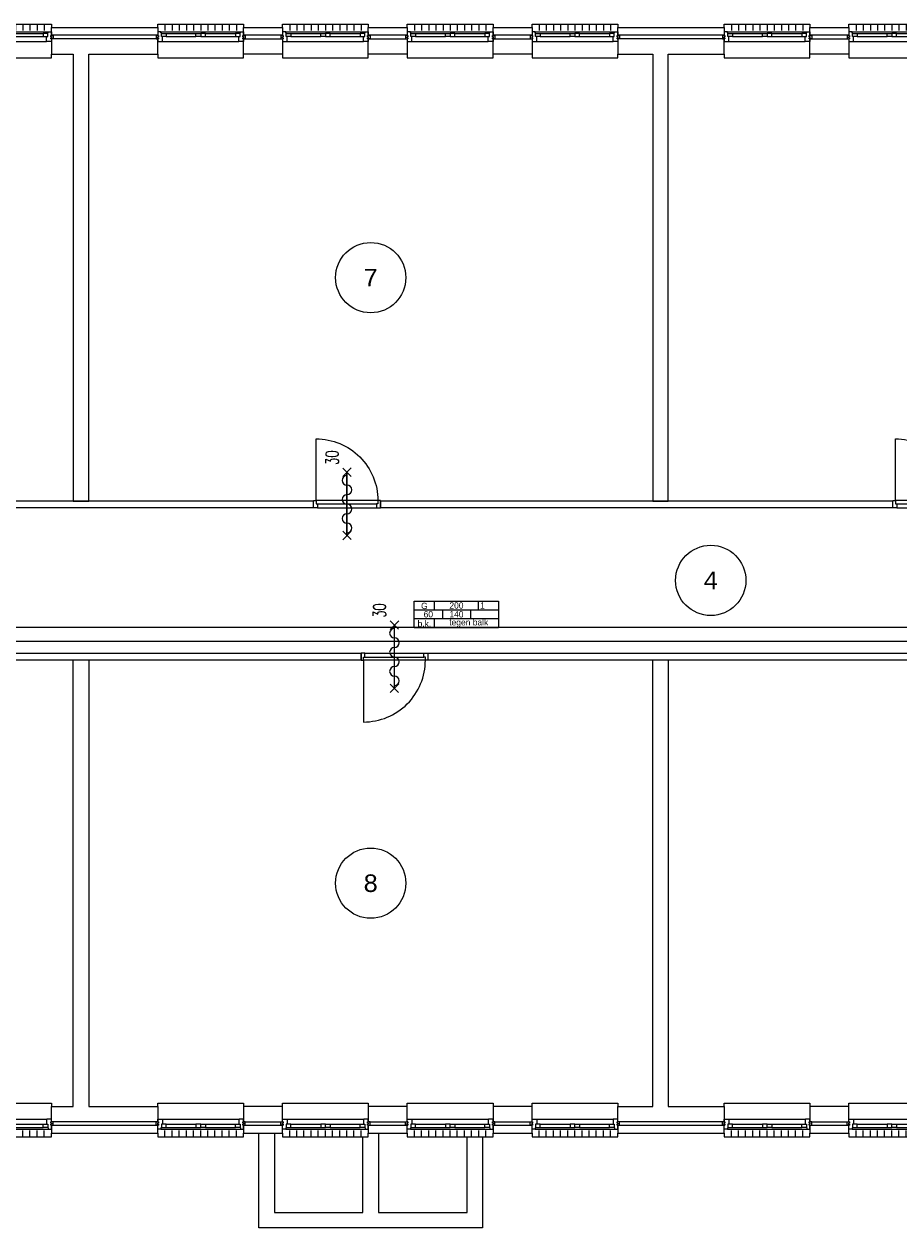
# Model space of a CAD drawing. Header units: millimetres. Extents: x 3141 to 84785, y 12240 to 40624.
# Tile 6 of 10: x 30503 to 42953, y 17926 to 35059. Entities that reach past the tile are written whole.
import ezdxf
from ezdxf.enums import TextEntityAlignment as Align
from ezdxf.xclip import XClip

# ---------------------------------------------------------------- set-up
doc = ezdxf.new("R2010")
doc.units = ezdxf.units.MM
doc.header["$LTSCALE"] = 50
doc.header["$XCLIPFRAME"] = 0
doc.layers.get('0').update_dxf_attribs({"linetype": 'CONTINUOUS'})
for name, color, linetype in [('EL6130--_KANALISATIE', 2, 'CONTINUOUS'), ('EL6131--_KG', 3, 'CONTINUOUS'), ('Xref', 8, 'CONTINUOUS'), ('Xref-beg26$0$AL$1A---_ALGEMEEN', 8, 'CONTINUOUS'), ('Xref-beg26$0$AT$1A---_TEKST035', 8, 'CONTINUOUS'), ('Xref-beg26$0$AT$1A---_TEKST050', 8, 'CONTINUOUS')]:
    doc.layers.add(name, color=color, linetype=linetype)
doc.styles.add('ISO-GTI', font='ISO-GTI.shx')
doc.styles.add('Xref-beg26$0$MONOTXT', font='MONOTXT')
doc.styles.add('Xref-beg26$0$ROMANS', font='ROMANS')

# ---------------------------------------------------------------- blocks, each defined once
blk = doc.blocks.new('*O29')
at = {"layer": 'Xref-beg26$0$AL$1A---_ALGEMEEN', "color": 0, "linetype": 'Continuous', "lineweight": 0}
for p, q in [((-543, 9), (543, 9)), ((-565.5, -130), (565.5, -130)), ((-508.33, -240), (-508.33, -150)), ((-493, -63), (-67, -63)), ((-493, -106), (-67, -106)), ((-406.66, -240), (-406.66, -150)), ((-305, -240), (-305, -150)), ((-203.33, -240), (-203.33, -150)), ((-101.66, -240), (-101.66, -150)), ((0, -240), (0, -150)), ((67, -63), (493, -63)), ((67, -106), (493, -106)), ((101.66, -240), (101.66, -150)), ((203.33, -240), (203.33, -150)), ((305, -240), (305, -150)), ((406.66, -240), (406.66, -150)), ((508.33, -240), (508.33, -150))]:
    blk.add_line(p, q, dxfattribs=at)
for points in [[(-610, 190), (-610, 240), (610, 240), (610, 190)], [(-610, -190), (-610, -240), (610, -240), (610, -190)]]:
    blk.add_lwpolyline(points, dxfattribs=at)
for points in [[(-610, 9), (-545.15, 9), (-543, 6.86), (-543, -63), (-560, -63), (-560, -114), (-565.5, -114), (-565.5, -127.78), (-567.72, -130), (-610, -130), (-610, -76), (-601, -76), (-601, -60), (-610, -60), (-610, -46), (-601, -46), (-601, -30), (-610, -30)], [(610, 9), (545.15, 9), (543, 6.86), (543, -63), (560, -63), (560, -114), (565.5, -114), (565.5, -127.78), (567.72, -130), (610, -130), (610, -76), (601, -76), (601, -60), (610, -60), (610, -46), (601, -46), (601, -30), (610, -30)], [(-635, -30), (-601, -30), (-601, -46), (-610, -46), (-610, -60), (-601, -60), (-601, -76), (-635, -76)], [(-560, -106), (-493, -106), (-493, -63), (-560, -63)], [(-67, -106), (0, -106), (0, -63), (-67, -63)], [(67, -106), (0, -106), (0, -63), (67, -63)], [(560, -106), (493, -106), (493, -63), (560, -63)], [(635, -30), (601, -30), (601, -46), (610, -46), (610, -60), (601, -60), (601, -76), (635, -76)]]:
    blk.add_lwpolyline(points, close=True, dxfattribs=at)
blk = doc.blocks.new('*O30')
at = {"layer": 'Xref-beg26$0$AL$1A---_ALGEMEEN', "color": 0, "linetype": 'Continuous', "lineweight": 0}
for p, q in [((-543, 9), (543, 9)), ((-565.5, -130), (565.5, -130)), ((-508.33, -240), (-508.33, -150)), ((-493, -63), (-67, -63)), ((-493, -106), (-67, -106)), ((-406.66, -240), (-406.66, -150)), ((-305, -240), (-305, -150)), ((-203.33, -240), (-203.33, -150)), ((-101.66, -240), (-101.66, -150)), ((0, -240), (0, -150)), ((67, -63), (493, -63)), ((67, -106), (493, -106)), ((101.66, -240), (101.66, -150)), ((203.33, -240), (203.33, -150)), ((305, -240), (305, -150)), ((406.66, -240), (406.66, -150)), ((508.33, -240), (508.33, -150))]:
    blk.add_line(p, q, dxfattribs=at)
for points in [[(-610, 190), (-610, 240), (610, 240), (610, 190)], [(-610, -190), (-610, -240), (610, -240), (610, -190)]]:
    blk.add_lwpolyline(points, dxfattribs=at)
for points in [[(-610, 9), (-545.15, 9), (-543, 6.86), (-543, -63), (-560, -63), (-560, -114), (-565.5, -114), (-565.5, -127.78), (-567.72, -130), (-610, -130), (-610, -76), (-601, -76), (-601, -60), (-610, -60), (-610, -46), (-601, -46), (-601, -30), (-610, -30)], [(610, 9), (545.15, 9), (543, 6.86), (543, -63), (560, -63), (560, -114), (565.5, -114), (565.5, -127.78), (567.72, -130), (610, -130), (610, -76), (601, -76), (601, -60), (610, -60), (610, -46), (601, -46), (601, -30), (610, -30)], [(-635, -30), (-601, -30), (-601, -46), (-610, -46), (-610, -60), (-601, -60), (-601, -76), (-635, -76)], [(-560, -106), (-493, -106), (-493, -63), (-560, -63)], [(-67, -106), (0, -106), (0, -63), (-67, -63)], [(67, -106), (0, -106), (0, -63), (67, -63)], [(560, -106), (493, -106), (493, -63), (560, -63)], [(635, -30), (601, -30), (601, -46), (610, -46), (610, -60), (601, -60), (601, -76), (635, -76)]]:
    blk.add_lwpolyline(points, close=True, dxfattribs=at)
blk = doc.blocks.new('*O31')
at = {"layer": 'Xref-beg26$0$AL$1A---_ALGEMEEN', "color": 0, "linetype": 'Continuous', "lineweight": 0}
for p, q in [((-543, 9), (543, 9)), ((-565.5, -130), (565.5, -130)), ((-508.33, -240), (-508.33, -150)), ((-493, -63), (-67, -63)), ((-493, -106), (-67, -106)), ((-406.66, -240), (-406.66, -150)), ((-305, -240), (-305, -150)), ((-203.33, -240), (-203.33, -150)), ((-101.66, -240), (-101.66, -150)), ((0, -240), (0, -150)), ((67, -63), (493, -63)), ((67, -106), (493, -106)), ((101.66, -240), (101.66, -150)), ((203.33, -240), (203.33, -150)), ((305, -240), (305, -150)), ((406.66, -240), (406.66, -150)), ((508.33, -240), (508.33, -150))]:
    blk.add_line(p, q, dxfattribs=at)
for points in [[(-610, 190), (-610, 240), (610, 240), (610, 190)], [(-610, -190), (-610, -240), (610, -240), (610, -190)]]:
    blk.add_lwpolyline(points, dxfattribs=at)
for points in [[(-610, 9), (-545.15, 9), (-543, 6.86), (-543, -63), (-560, -63), (-560, -114), (-565.5, -114), (-565.5, -127.78), (-567.72, -130), (-610, -130), (-610, -76), (-601, -76), (-601, -60), (-610, -60), (-610, -46), (-601, -46), (-601, -30), (-610, -30)], [(610, 9), (545.15, 9), (543, 6.86), (543, -63), (560, -63), (560, -114), (565.5, -114), (565.5, -127.78), (567.72, -130), (610, -130), (610, -76), (601, -76), (601, -60), (610, -60), (610, -46), (601, -46), (601, -30), (610, -30)], [(-635, -30), (-601, -30), (-601, -46), (-610, -46), (-610, -60), (-601, -60), (-601, -76), (-635, -76)], [(-560, -106), (-493, -106), (-493, -63), (-560, -63)], [(-67, -106), (0, -106), (0, -63), (-67, -63)], [(67, -106), (0, -106), (0, -63), (67, -63)], [(560, -106), (493, -106), (493, -63), (560, -63)], [(635, -30), (601, -30), (601, -46), (610, -46), (610, -60), (601, -60), (601, -76), (635, -76)]]:
    blk.add_lwpolyline(points, close=True, dxfattribs=at)
blk = doc.blocks.new('*O32')
at = {"layer": 'Xref-beg26$0$AL$1A---_ALGEMEEN', "color": 0, "linetype": 'Continuous', "lineweight": 0}
for p, q in [((-543, 9), (543, 9)), ((-565.5, -130), (565.5, -130)), ((-508.33, -240), (-508.33, -150)), ((-493, -63), (-67, -63)), ((-493, -106), (-67, -106)), ((-406.66, -240), (-406.66, -150)), ((-305, -240), (-305, -150)), ((-203.33, -240), (-203.33, -150)), ((-101.66, -240), (-101.66, -150)), ((0, -240), (0, -150)), ((67, -63), (493, -63)), ((67, -106), (493, -106)), ((101.66, -240), (101.66, -150)), ((203.33, -240), (203.33, -150)), ((305, -240), (305, -150)), ((406.66, -240), (406.66, -150)), ((508.33, -240), (508.33, -150))]:
    blk.add_line(p, q, dxfattribs=at)
for points in [[(-610, 190), (-610, 240), (610, 240), (610, 190)], [(-610, -190), (-610, -240), (610, -240), (610, -190)]]:
    blk.add_lwpolyline(points, dxfattribs=at)
for points in [[(-610, 9), (-545.15, 9), (-543, 6.86), (-543, -63), (-560, -63), (-560, -114), (-565.5, -114), (-565.5, -127.78), (-567.72, -130), (-610, -130), (-610, -76), (-601, -76), (-601, -60), (-610, -60), (-610, -46), (-601, -46), (-601, -30), (-610, -30)], [(610, 9), (545.15, 9), (543, 6.86), (543, -63), (560, -63), (560, -114), (565.5, -114), (565.5, -127.78), (567.72, -130), (610, -130), (610, -76), (601, -76), (601, -60), (610, -60), (610, -46), (601, -46), (601, -30), (610, -30)], [(-635, -30), (-601, -30), (-601, -46), (-610, -46), (-610, -60), (-601, -60), (-601, -76), (-635, -76)], [(-560, -106), (-493, -106), (-493, -63), (-560, -63)], [(-67, -106), (0, -106), (0, -63), (-67, -63)], [(67, -106), (0, -106), (0, -63), (67, -63)], [(560, -106), (493, -106), (493, -63), (560, -63)], [(635, -30), (601, -30), (601, -46), (610, -46), (610, -60), (601, -60), (601, -76), (635, -76)]]:
    blk.add_lwpolyline(points, close=True, dxfattribs=at)
blk = doc.blocks.new('*O33')
at = {"layer": 'Xref-beg26$0$AL$1A---_ALGEMEEN', "color": 0, "linetype": 'Continuous', "lineweight": 0}
for p, q in [((-543, 9), (543, 9)), ((-565.5, -130), (565.5, -130)), ((-508.33, -240), (-508.33, -150)), ((-493, -63), (-67, -63)), ((-493, -106), (-67, -106)), ((-406.66, -240), (-406.66, -150)), ((-305, -240), (-305, -150)), ((-203.33, -240), (-203.33, -150)), ((-101.66, -240), (-101.66, -150)), ((0, -240), (0, -150)), ((67, -63), (493, -63)), ((67, -106), (493, -106)), ((101.66, -240), (101.66, -150)), ((203.33, -240), (203.33, -150)), ((305, -240), (305, -150)), ((406.66, -240), (406.66, -150)), ((508.33, -240), (508.33, -150))]:
    blk.add_line(p, q, dxfattribs=at)
for points in [[(-610, 190), (-610, 240), (610, 240), (610, 190)], [(-610, -190), (-610, -240), (610, -240), (610, -190)]]:
    blk.add_lwpolyline(points, dxfattribs=at)
for points in [[(-610, 9), (-545.15, 9), (-543, 6.86), (-543, -63), (-560, -63), (-560, -114), (-565.5, -114), (-565.5, -127.78), (-567.72, -130), (-610, -130), (-610, -76), (-601, -76), (-601, -60), (-610, -60), (-610, -46), (-601, -46), (-601, -30), (-610, -30)], [(610, 9), (545.15, 9), (543, 6.86), (543, -63), (560, -63), (560, -114), (565.5, -114), (565.5, -127.78), (567.72, -130), (610, -130), (610, -76), (601, -76), (601, -60), (610, -60), (610, -46), (601, -46), (601, -30), (610, -30)], [(-635, -30), (-601, -30), (-601, -46), (-610, -46), (-610, -60), (-601, -60), (-601, -76), (-635, -76)], [(-560, -106), (-493, -106), (-493, -63), (-560, -63)], [(-67, -106), (0, -106), (0, -63), (-67, -63)], [(67, -106), (0, -106), (0, -63), (67, -63)], [(560, -106), (493, -106), (493, -63), (560, -63)], [(635, -30), (601, -30), (601, -46), (610, -46), (610, -60), (601, -60), (601, -76), (635, -76)]]:
    blk.add_lwpolyline(points, close=True, dxfattribs=at)
blk = doc.blocks.new('*O34')
at = {"layer": 'Xref-beg26$0$AL$1A---_ALGEMEEN', "color": 0, "linetype": 'Continuous', "lineweight": 0}
for p, q in [((-543, 9), (543, 9)), ((-565.5, -130), (565.5, -130)), ((-508.33, -240), (-508.33, -150)), ((-493, -63), (-67, -63)), ((-493, -106), (-67, -106)), ((-406.66, -240), (-406.66, -150)), ((-305, -240), (-305, -150)), ((-203.33, -240), (-203.33, -150)), ((-101.66, -240), (-101.66, -150)), ((0, -240), (0, -150)), ((67, -63), (493, -63)), ((67, -106), (493, -106)), ((101.66, -240), (101.66, -150)), ((203.33, -240), (203.33, -150)), ((305, -240), (305, -150)), ((406.66, -240), (406.66, -150)), ((508.33, -240), (508.33, -150))]:
    blk.add_line(p, q, dxfattribs=at)
for points in [[(-610, 190), (-610, 240), (610, 240), (610, 190)], [(-610, -190), (-610, -240), (610, -240), (610, -190)]]:
    blk.add_lwpolyline(points, dxfattribs=at)
for points in [[(-610, 9), (-545.15, 9), (-543, 6.86), (-543, -63), (-560, -63), (-560, -114), (-565.5, -114), (-565.5, -127.78), (-567.72, -130), (-610, -130), (-610, -76), (-601, -76), (-601, -60), (-610, -60), (-610, -46), (-601, -46), (-601, -30), (-610, -30)], [(610, 9), (545.15, 9), (543, 6.86), (543, -63), (560, -63), (560, -114), (565.5, -114), (565.5, -127.78), (567.72, -130), (610, -130), (610, -76), (601, -76), (601, -60), (610, -60), (610, -46), (601, -46), (601, -30), (610, -30)], [(-635, -30), (-601, -30), (-601, -46), (-610, -46), (-610, -60), (-601, -60), (-601, -76), (-635, -76)], [(-560, -106), (-493, -106), (-493, -63), (-560, -63)], [(-67, -106), (0, -106), (0, -63), (-67, -63)], [(67, -106), (0, -106), (0, -63), (67, -63)], [(560, -106), (493, -106), (493, -63), (560, -63)], [(635, -30), (601, -30), (601, -46), (610, -46), (610, -60), (601, -60), (601, -76), (635, -76)]]:
    blk.add_lwpolyline(points, close=True, dxfattribs=at)
blk = doc.blocks.new('*O35')
at = {"layer": 'Xref-beg26$0$AL$1A---_ALGEMEEN', "color": 0, "linetype": 'Continuous', "lineweight": 0}
for p, q in [((-543, 9), (543, 9)), ((-565.5, -130), (565.5, -130)), ((-508.33, -240), (-508.33, -150)), ((-493, -63), (-67, -63)), ((-493, -106), (-67, -106)), ((-406.66, -240), (-406.66, -150)), ((-305, -240), (-305, -150)), ((-203.33, -240), (-203.33, -150)), ((-101.66, -240), (-101.66, -150)), ((0, -240), (0, -150)), ((67, -63), (493, -63)), ((67, -106), (493, -106)), ((101.66, -240), (101.66, -150)), ((203.33, -240), (203.33, -150)), ((305, -240), (305, -150)), ((406.66, -240), (406.66, -150)), ((508.33, -240), (508.33, -150))]:
    blk.add_line(p, q, dxfattribs=at)
for points in [[(-610, 190), (-610, 240), (610, 240), (610, 190)], [(-610, -190), (-610, -240), (610, -240), (610, -190)]]:
    blk.add_lwpolyline(points, dxfattribs=at)
for points in [[(-610, 9), (-545.15, 9), (-543, 6.86), (-543, -63), (-560, -63), (-560, -114), (-565.5, -114), (-565.5, -127.78), (-567.72, -130), (-610, -130), (-610, -76), (-601, -76), (-601, -60), (-610, -60), (-610, -46), (-601, -46), (-601, -30), (-610, -30)], [(610, 9), (545.15, 9), (543, 6.86), (543, -63), (560, -63), (560, -114), (565.5, -114), (565.5, -127.78), (567.72, -130), (610, -130), (610, -76), (601, -76), (601, -60), (610, -60), (610, -46), (601, -46), (601, -30), (610, -30)], [(-635, -30), (-601, -30), (-601, -46), (-610, -46), (-610, -60), (-601, -60), (-601, -76), (-635, -76)], [(-560, -106), (-493, -106), (-493, -63), (-560, -63)], [(-67, -106), (0, -106), (0, -63), (-67, -63)], [(67, -106), (0, -106), (0, -63), (67, -63)], [(560, -106), (493, -106), (493, -63), (560, -63)], [(635, -30), (601, -30), (601, -46), (610, -46), (610, -60), (601, -60), (601, -76), (635, -76)]]:
    blk.add_lwpolyline(points, close=True, dxfattribs=at)
blk = doc.blocks.new('*O49')
at = {"layer": 'Xref-beg26$0$AL$1A---_ALGEMEEN', "color": 0, "linetype": 'Continuous', "lineweight": 0}
for p, q in [((-508.33, 240), (-508.33, 150)), ((-406.66, 240), (-406.66, 150)), ((-305, 240), (-305, 150)), ((-203.33, 240), (-203.33, 150)), ((-101.66, 240), (-101.66, 150)), ((0, 240), (0, 150)), ((101.66, 240), (101.66, 150)), ((203.33, 240), (203.33, 150)), ((305, 240), (305, 150)), ((406.66, 240), (406.66, 150)), ((508.33, 240), (508.33, 150)), ((-565.5, 130), (565.5, 130)), ((-493, 106), (-67, 106)), ((-493, 63), (-67, 63)), ((67, 106), (493, 106)), ((67, 63), (493, 63)), ((-543, -9), (543, -9))]:
    blk.add_line(p, q, dxfattribs=at)
for points in [[(-610, 190), (-610, 240), (610, 240), (610, 190)], [(-610, -190), (-610, -240), (610, -240), (610, -190)]]:
    blk.add_lwpolyline(points, dxfattribs=at)
for points in [[(-635, 30), (-601, 30), (-601, 46), (-610, 46), (-610, 60), (-601, 60), (-601, 76), (-635, 76)], [(-610, -9), (-545.15, -9), (-543, -6.86), (-543, 63), (-560, 63), (-560, 114), (-565.5, 114), (-565.5, 127.78), (-567.72, 130), (-610, 130), (-610, 76), (-601, 76), (-601, 60), (-610, 60), (-610, 46), (-601, 46), (-601, 30), (-610, 30)], [(-560, 106), (-493, 106), (-493, 63), (-560, 63)], [(-67, 106), (0, 106), (0, 63), (-67, 63)], [(67, 106), (0, 106), (0, 63), (67, 63)], [(560, 106), (493, 106), (493, 63), (560, 63)], [(610, -9), (545.15, -9), (543, -6.86), (543, 63), (560, 63), (560, 114), (565.5, 114), (565.5, 127.78), (567.72, 130), (610, 130), (610, 76), (601, 76), (601, 60), (610, 60), (610, 46), (601, 46), (601, 30), (610, 30)], [(635, 30), (601, 30), (601, 46), (610, 46), (610, 60), (601, 60), (601, 76), (635, 76)]]:
    blk.add_lwpolyline(points, close=True, dxfattribs=at)
blk = doc.blocks.new('*O50')
at = {"layer": 'Xref-beg26$0$AL$1A---_ALGEMEEN', "color": 0, "linetype": 'Continuous', "lineweight": 0}
for p, q in [((-508.33, 240), (-508.33, 150)), ((-406.66, 240), (-406.66, 150)), ((-305, 240), (-305, 150)), ((-203.33, 240), (-203.33, 150)), ((-101.66, 240), (-101.66, 150)), ((0, 240), (0, 150)), ((101.66, 240), (101.66, 150)), ((203.33, 240), (203.33, 150)), ((305, 240), (305, 150)), ((406.66, 240), (406.66, 150)), ((508.33, 240), (508.33, 150)), ((-565.5, 130), (565.5, 130)), ((-493, 106), (-67, 106)), ((-493, 63), (-67, 63)), ((67, 106), (493, 106)), ((67, 63), (493, 63)), ((-543, -9), (543, -9))]:
    blk.add_line(p, q, dxfattribs=at)
for points in [[(-610, 190), (-610, 240), (610, 240), (610, 190)], [(-610, -190), (-610, -240), (610, -240), (610, -190)]]:
    blk.add_lwpolyline(points, dxfattribs=at)
for points in [[(-635, 30), (-601, 30), (-601, 46), (-610, 46), (-610, 60), (-601, 60), (-601, 76), (-635, 76)], [(-610, -9), (-545.15, -9), (-543, -6.86), (-543, 63), (-560, 63), (-560, 114), (-565.5, 114), (-565.5, 127.78), (-567.72, 130), (-610, 130), (-610, 76), (-601, 76), (-601, 60), (-610, 60), (-610, 46), (-601, 46), (-601, 30), (-610, 30)], [(-560, 106), (-493, 106), (-493, 63), (-560, 63)], [(-67, 106), (0, 106), (0, 63), (-67, 63)], [(67, 106), (0, 106), (0, 63), (67, 63)], [(560, 106), (493, 106), (493, 63), (560, 63)], [(610, -9), (545.15, -9), (543, -6.86), (543, 63), (560, 63), (560, 114), (565.5, 114), (565.5, 127.78), (567.72, 130), (610, 130), (610, 76), (601, 76), (601, 60), (610, 60), (610, 46), (601, 46), (601, 30), (610, 30)], [(635, 30), (601, 30), (601, 46), (610, 46), (610, 60), (601, 60), (601, 76), (635, 76)]]:
    blk.add_lwpolyline(points, close=True, dxfattribs=at)
blk = doc.blocks.new('*O51')
at = {"layer": 'Xref-beg26$0$AL$1A---_ALGEMEEN', "color": 0, "linetype": 'Continuous', "lineweight": 0}
for p, q in [((-508.33, 240), (-508.33, 150)), ((-406.66, 240), (-406.66, 150)), ((-305, 240), (-305, 150)), ((-203.33, 240), (-203.33, 150)), ((-101.66, 240), (-101.66, 150)), ((0, 240), (0, 150)), ((101.66, 240), (101.66, 150)), ((203.33, 240), (203.33, 150)), ((305, 240), (305, 150)), ((406.66, 240), (406.66, 150)), ((508.33, 240), (508.33, 150)), ((-565.5, 130), (565.5, 130)), ((-493, 106), (-67, 106)), ((-493, 63), (-67, 63)), ((67, 106), (493, 106)), ((67, 63), (493, 63)), ((-543, -9), (543, -9))]:
    blk.add_line(p, q, dxfattribs=at)
for points in [[(-610, 190), (-610, 240), (610, 240), (610, 190)], [(-610, -190), (-610, -240), (610, -240), (610, -190)]]:
    blk.add_lwpolyline(points, dxfattribs=at)
for points in [[(-635, 30), (-601, 30), (-601, 46), (-610, 46), (-610, 60), (-601, 60), (-601, 76), (-635, 76)], [(-610, -9), (-545.15, -9), (-543, -6.86), (-543, 63), (-560, 63), (-560, 114), (-565.5, 114), (-565.5, 127.78), (-567.72, 130), (-610, 130), (-610, 76), (-601, 76), (-601, 60), (-610, 60), (-610, 46), (-601, 46), (-601, 30), (-610, 30)], [(-560, 106), (-493, 106), (-493, 63), (-560, 63)], [(-67, 106), (0, 106), (0, 63), (-67, 63)], [(67, 106), (0, 106), (0, 63), (67, 63)], [(560, 106), (493, 106), (493, 63), (560, 63)], [(610, -9), (545.15, -9), (543, -6.86), (543, 63), (560, 63), (560, 114), (565.5, 114), (565.5, 127.78), (567.72, 130), (610, 130), (610, 76), (601, 76), (601, 60), (610, 60), (610, 46), (601, 46), (601, 30), (610, 30)], [(635, 30), (601, 30), (601, 46), (610, 46), (610, 60), (601, 60), (601, 76), (635, 76)]]:
    blk.add_lwpolyline(points, close=True, dxfattribs=at)
blk = doc.blocks.new('*O52')
at = {"layer": 'Xref-beg26$0$AL$1A---_ALGEMEEN', "color": 0, "linetype": 'Continuous', "lineweight": 0}
for p, q in [((-508.33, 240), (-508.33, 150)), ((-406.66, 240), (-406.66, 150)), ((-305, 240), (-305, 150)), ((-203.33, 240), (-203.33, 150)), ((-101.66, 240), (-101.66, 150)), ((0, 240), (0, 150)), ((101.66, 240), (101.66, 150)), ((203.33, 240), (203.33, 150)), ((305, 240), (305, 150)), ((406.66, 240), (406.66, 150)), ((508.33, 240), (508.33, 150)), ((-565.5, 130), (565.5, 130)), ((-493, 106), (-67, 106)), ((-493, 63), (-67, 63)), ((67, 106), (493, 106)), ((67, 63), (493, 63)), ((-543, -9), (543, -9))]:
    blk.add_line(p, q, dxfattribs=at)
for points in [[(-610, 190), (-610, 240), (610, 240), (610, 190)], [(-610, -190), (-610, -240), (610, -240), (610, -190)]]:
    blk.add_lwpolyline(points, dxfattribs=at)
for points in [[(-635, 30), (-601, 30), (-601, 46), (-610, 46), (-610, 60), (-601, 60), (-601, 76), (-635, 76)], [(-610, -9), (-545.15, -9), (-543, -6.86), (-543, 63), (-560, 63), (-560, 114), (-565.5, 114), (-565.5, 127.78), (-567.72, 130), (-610, 130), (-610, 76), (-601, 76), (-601, 60), (-610, 60), (-610, 46), (-601, 46), (-601, 30), (-610, 30)], [(-560, 106), (-493, 106), (-493, 63), (-560, 63)], [(-67, 106), (0, 106), (0, 63), (-67, 63)], [(67, 106), (0, 106), (0, 63), (67, 63)], [(560, 106), (493, 106), (493, 63), (560, 63)], [(610, -9), (545.15, -9), (543, -6.86), (543, 63), (560, 63), (560, 114), (565.5, 114), (565.5, 127.78), (567.72, 130), (610, 130), (610, 76), (601, 76), (601, 60), (610, 60), (610, 46), (601, 46), (601, 30), (610, 30)], [(635, 30), (601, 30), (601, 46), (610, 46), (610, 60), (601, 60), (601, 76), (635, 76)]]:
    blk.add_lwpolyline(points, close=True, dxfattribs=at)
blk = doc.blocks.new('*O53')
at = {"layer": 'Xref-beg26$0$AL$1A---_ALGEMEEN', "color": 0, "linetype": 'Continuous', "lineweight": 0}
for p, q in [((-508.33, 240), (-508.33, 150)), ((-406.66, 240), (-406.66, 150)), ((-305, 240), (-305, 150)), ((-203.33, 240), (-203.33, 150)), ((-101.66, 240), (-101.66, 150)), ((0, 240), (0, 150)), ((101.66, 240), (101.66, 150)), ((203.33, 240), (203.33, 150)), ((305, 240), (305, 150)), ((406.66, 240), (406.66, 150)), ((508.33, 240), (508.33, 150)), ((-565.5, 130), (565.5, 130)), ((-493, 106), (-67, 106)), ((-493, 63), (-67, 63)), ((67, 106), (493, 106)), ((67, 63), (493, 63)), ((-543, -9), (543, -9))]:
    blk.add_line(p, q, dxfattribs=at)
for points in [[(-610, 190), (-610, 240), (610, 240), (610, 190)], [(-610, -190), (-610, -240), (610, -240), (610, -190)]]:
    blk.add_lwpolyline(points, dxfattribs=at)
for points in [[(-635, 30), (-601, 30), (-601, 46), (-610, 46), (-610, 60), (-601, 60), (-601, 76), (-635, 76)], [(-610, -9), (-545.15, -9), (-543, -6.86), (-543, 63), (-560, 63), (-560, 114), (-565.5, 114), (-565.5, 127.78), (-567.72, 130), (-610, 130), (-610, 76), (-601, 76), (-601, 60), (-610, 60), (-610, 46), (-601, 46), (-601, 30), (-610, 30)], [(-560, 106), (-493, 106), (-493, 63), (-560, 63)], [(-67, 106), (0, 106), (0, 63), (-67, 63)], [(67, 106), (0, 106), (0, 63), (67, 63)], [(560, 106), (493, 106), (493, 63), (560, 63)], [(610, -9), (545.15, -9), (543, -6.86), (543, 63), (560, 63), (560, 114), (565.5, 114), (565.5, 127.78), (567.72, 130), (610, 130), (610, 76), (601, 76), (601, 60), (610, 60), (610, 46), (601, 46), (601, 30), (610, 30)], [(635, 30), (601, 30), (601, 46), (610, 46), (610, 60), (601, 60), (601, 76), (635, 76)]]:
    blk.add_lwpolyline(points, close=True, dxfattribs=at)
blk = doc.blocks.new('*O54')
at = {"layer": 'Xref-beg26$0$AL$1A---_ALGEMEEN', "color": 0, "linetype": 'Continuous', "lineweight": 0}
for p, q in [((-508.33, 240), (-508.33, 150)), ((-406.66, 240), (-406.66, 150)), ((-305, 240), (-305, 150)), ((-203.33, 240), (-203.33, 150)), ((-101.66, 240), (-101.66, 150)), ((0, 240), (0, 150)), ((101.66, 240), (101.66, 150)), ((203.33, 240), (203.33, 150)), ((305, 240), (305, 150)), ((406.66, 240), (406.66, 150)), ((508.33, 240), (508.33, 150)), ((-565.5, 130), (565.5, 130)), ((-493, 106), (-67, 106)), ((-493, 63), (-67, 63)), ((67, 106), (493, 106)), ((67, 63), (493, 63)), ((-543, -9), (543, -9))]:
    blk.add_line(p, q, dxfattribs=at)
for points in [[(-610, 190), (-610, 240), (610, 240), (610, 190)], [(-610, -190), (-610, -240), (610, -240), (610, -190)]]:
    blk.add_lwpolyline(points, dxfattribs=at)
for points in [[(-635, 30), (-601, 30), (-601, 46), (-610, 46), (-610, 60), (-601, 60), (-601, 76), (-635, 76)], [(-610, -9), (-545.15, -9), (-543, -6.86), (-543, 63), (-560, 63), (-560, 114), (-565.5, 114), (-565.5, 127.78), (-567.72, 130), (-610, 130), (-610, 76), (-601, 76), (-601, 60), (-610, 60), (-610, 46), (-601, 46), (-601, 30), (-610, 30)], [(-560, 106), (-493, 106), (-493, 63), (-560, 63)], [(-67, 106), (0, 106), (0, 63), (-67, 63)], [(67, 106), (0, 106), (0, 63), (67, 63)], [(560, 106), (493, 106), (493, 63), (560, 63)], [(610, -9), (545.15, -9), (543, -6.86), (543, 63), (560, 63), (560, 114), (565.5, 114), (565.5, 127.78), (567.72, 130), (610, 130), (610, 76), (601, 76), (601, 60), (610, 60), (610, 46), (601, 46), (601, 30), (610, 30)], [(635, 30), (601, 30), (601, 46), (610, 46), (610, 60), (601, 60), (601, 76), (635, 76)]]:
    blk.add_lwpolyline(points, close=True, dxfattribs=at)
blk = doc.blocks.new('*O55')
at = {"layer": 'Xref-beg26$0$AL$1A---_ALGEMEEN', "color": 0, "linetype": 'Continuous', "lineweight": 0}
for p, q in [((-508.33, 240), (-508.33, 150)), ((-406.66, 240), (-406.66, 150)), ((-305, 240), (-305, 150)), ((-203.33, 240), (-203.33, 150)), ((-101.66, 240), (-101.66, 150)), ((0, 240), (0, 150)), ((101.66, 240), (101.66, 150)), ((203.33, 240), (203.33, 150)), ((305, 240), (305, 150)), ((406.66, 240), (406.66, 150)), ((508.33, 240), (508.33, 150)), ((-565.5, 130), (565.5, 130)), ((-493, 106), (-67, 106)), ((-493, 63), (-67, 63)), ((67, 106), (493, 106)), ((67, 63), (493, 63)), ((-543, -9), (543, -9))]:
    blk.add_line(p, q, dxfattribs=at)
for points in [[(-610, 190), (-610, 240), (610, 240), (610, 190)], [(-610, -190), (-610, -240), (610, -240), (610, -190)]]:
    blk.add_lwpolyline(points, dxfattribs=at)
for points in [[(-635, 30), (-601, 30), (-601, 46), (-610, 46), (-610, 60), (-601, 60), (-601, 76), (-635, 76)], [(-610, -9), (-545.15, -9), (-543, -6.86), (-543, 63), (-560, 63), (-560, 114), (-565.5, 114), (-565.5, 127.78), (-567.72, 130), (-610, 130), (-610, 76), (-601, 76), (-601, 60), (-610, 60), (-610, 46), (-601, 46), (-601, 30), (-610, 30)], [(-560, 106), (-493, 106), (-493, 63), (-560, 63)], [(-67, 106), (0, 106), (0, 63), (-67, 63)], [(67, 106), (0, 106), (0, 63), (67, 63)], [(560, 106), (493, 106), (493, 63), (560, 63)], [(610, -9), (545.15, -9), (543, -6.86), (543, 63), (560, 63), (560, 114), (565.5, 114), (565.5, 127.78), (567.72, 130), (610, 130), (610, 76), (601, 76), (601, 60), (610, 60), (610, 46), (601, 46), (601, 30), (610, 30)], [(635, 30), (601, 30), (601, 46), (610, 46), (610, 60), (601, 60), (601, 76), (635, 76)]]:
    blk.add_lwpolyline(points, close=True, dxfattribs=at)
blk = doc.blocks.new('Xref-beg26$0$ED0881')
at = {"layer": 'Xref-beg26$0$AL$1A---_ALGEMEEN', "color": 0, "linetype": 'Continuous', "lineweight": 0}
for p, q in [((475, -400), (475, 500)), ((915, 0), (35, 0)), ((55, 100), (895, 100)), ((55, 45), (895, 45))]:
    blk.add_line(p, q, dxfattribs=at)
for points in [[(55, 100), (0, 100), (0, 0), (35, 0), (35, 45), (55, 45), (55, 100)], [(950, 0), (915, 0), (915, 45), (895, 45), (895, 100), (950, 100), (950, 0)]]:
    blk.add_lwpolyline(points, close=True, dxfattribs=at)
blk.add_lwpolyline([(35, 0), (35, -880, 0.414214), (915, 0)], format="xyb", dxfattribs=at)
blk = doc.blocks.new('Xref-beg26$0$BRW60')
at = {"layer": 'Xref-beg26$0$AL$1A---_ALGEMEEN', "color": 0, "linetype": 'Continuous', "lineweight": 0}
for p, q in [((-61.42, 393.58), (61.44, 516.42)), ((59.2, 395.81), (-59.18, 514.19)), ((-61.42, -506.42), (61.44, -383.58)), ((59.2, -504.19), (-59.18, -385.81))]:
    blk.add_line(p, q, dxfattribs=at)
blk = doc.blocks.new('Xref-beg26$0$DR30BZ')
at = {"layer": 'Xref-beg26$0$AL$1A---_ALGEMEEN', "color": 0, "linetype": 'Continuous', "lineweight": 0}
blk.add_line((-450, 0), (450, 0), dxfattribs=at)
for centre, start, end in [((-339, 0), 180, 360), ((-204, 0), 360, 180), ((-68, 0), 180, 360), ((68, 0), 360, 180), ((204, 0), 180, 360), ((339, 0), 360, 180)]:
    blk.add_arc(centre, 67.8, start, end, dxfattribs=at)
at = {"layer": 'Xref-beg26$0$AL$1A---_ALGEMEEN', "color": 0, "linetype": 'Continuous', "lineweight": 0, "rotation": 270}
blk.add_blockref('Xref-beg26$0$BRW60', (0, 0), dxfattribs=at)
at = {"layer": 'Xref-beg26$0$AT$1A---_TEKST035', "linetype": 'Continuous', "lineweight": 0, "style": 'Xref-beg26$0$ROMANS', "width": 0.666667}
blk.add_text('30', height=180, dxfattribs=at).set_placement((559, 123))
blk = doc.blocks.new('Xref-beg26')
at = {"layer": 'Xref-beg26$0$AL$1A---_ALGEMEEN', "linetype": 'Continuous', "lineweight": 0}
for points in [[(107028.43, 100393.82), (108543.43, 100393.82), (108543.43, 100283.82), (107028.43, 100283.82)], [(107340.43, 93656.32), (107560.43, 93656.32), (107560.43, 100013.82), (108543.43, 100013.82), (108543.43, 100233.82), (107028.43, 100233.82), (107028.43, 100013.82), (107340.43, 100013.82)], [(109763.43, 100393.82), (110318.43, 100393.82), (110318.43, 100283.82), (109763.43, 100283.82)], [(109763.43, 100233.82), (110318.43, 100233.82), (110318.43, 100013.82), (109763.43, 100013.82)], [(111538.43, 100393.82), (112093.43, 100393.82), (112093.43, 100283.82), (111538.43, 100283.82)], [(111538.43, 100233.82), (112093.43, 100233.82), (112093.43, 100013.82), (111538.43, 100013.82)], [(113313.43, 100393.82), (113868.43, 100393.82), (113868.43, 100283.82), (113313.43, 100283.82)], [(113313.43, 100233.82), (113868.43, 100233.82), (113868.43, 100013.82), (113313.43, 100013.82)], [(115088.43, 100393.82), (116603.43, 100393.82), (116603.43, 100283.82), (115088.43, 100283.82)], [(115585.43, 93656.32), (115805.43, 93656.32), (115805.43, 100013.82), (116603.43, 100013.82), (116603.43, 100233.82), (115088.43, 100233.82), (115088.43, 100013.82), (115585.43, 100013.82)], [(117823.43, 100393.82), (118378.43, 100393.82), (118378.43, 100283.82), (117823.43, 100283.82)], [(117823.43, 100233.82), (118378.43, 100233.82), (118378.43, 100013.82), (117823.43, 100013.82)], [(103465.43, 93566.32), (110760.43, 93566.32), (110760.43, 93656.32), (103465.43, 93656.32)], [(111710.43, 93566.32), (119005.43, 93566.32), (119005.43, 93656.32), (111710.43, 93656.32)], [(104140.43, 91396.32), (111435.43, 91396.32), (111435.43, 91486.32), (104140.43, 91486.32)], [(107340.43, 91396.32), (107560.43, 91396.32), (107560.43, 85038.82), (108543.43, 85038.82), (108543.43, 84818.82), (107028.43, 84818.82), (107028.43, 85038.82), (107340.43, 85038.82)], [(112385.43, 91396.32), (119680.43, 91396.32), (119680.43, 91486.32), (112385.43, 91486.32)], [(115585.43, 91396.32), (115805.43, 91396.32), (115805.43, 85038.82), (116603.43, 85038.82), (116603.43, 84818.82), (115088.43, 84818.82), (115088.43, 85038.82), (115585.43, 85038.82)], [(109763.43, 84818.82), (110318.43, 84818.82), (110318.43, 85038.82), (109763.43, 85038.82)], [(111538.43, 84818.82), (112093.43, 84818.82), (112093.43, 85038.82), (111538.43, 85038.82)], [(113313.43, 84818.82), (113868.43, 84818.82), (113868.43, 85038.82), (113313.43, 85038.82)], [(117823.43, 84818.82), (118378.43, 84818.82), (118378.43, 85038.82), (117823.43, 85038.82)], [(107028.43, 84658.82), (108543.43, 84658.82), (108543.43, 84768.82), (107028.43, 84768.82)], [(109763.43, 84658.82), (110318.43, 84658.82), (110318.43, 84768.82), (109763.43, 84768.82)], [(109981.68, 84658.82), (110201.68, 84658.82), (110201.68, 83531.32), (111462.93, 83531.32), (111462.93, 84608.82), (111538.43, 84608.82), (111538.43, 84658.82), (111682.93, 84658.82), (111682.93, 83531.32), (112944.18, 83531.32), (112944.18, 84608.82), (113164.18, 84608.82), (113164.18, 83311.32), (109981.68, 83311.32)], [(111538.43, 84658.82), (112093.43, 84658.82), (112093.43, 84768.82), (111538.43, 84768.82)], [(113313.43, 84658.82), (113868.43, 84658.82), (113868.43, 84768.82), (113313.43, 84768.82)], [(115088.43, 84658.82), (116603.43, 84658.82), (116603.43, 84768.82), (115088.43, 84768.82)], [(117823.43, 84658.82), (118378.43, 84658.82), (118378.43, 84768.82), (117823.43, 84768.82)]]:
    blk.add_lwpolyline(points, close=True, dxfattribs=at)
for centre in [(111572.93259, 96835.07305), (116411.90339, 92526.32339), (111572.92832, 88217.57231)]:
    blk.add_circle(centre, 500, dxfattribs=at)
for name, p in [('*O49', (106418.43, 100203.82)), ('*O50', (109153.43, 100203.82)), ('*O51', (110928.43, 100203.82)), ('*O52', (112703.43, 100203.82)), ('*O53', (114478.43, 100203.82)), ('*O54', (117213.43, 100203.82)), ('*O55', (118988.43, 100203.82)), ('Xref-beg26$0$ED0881', (111435.43, 91391.32)), ('*O29', (106418.43, 84848.82)), ('*O30', (109153.43, 84848.82)), ('*O31', (110928.43, 84848.82)), ('*O32', (112703.43, 84848.82)), ('*O33', (114478.43, 84848.82)), ('*O34', (117213.43, 84848.82)), ('*O35', (118988.43, 84848.82))]:
    blk.add_blockref(name, p, dxfattribs=at)
at = {"layer": 'Xref-beg26$0$AL$1A---_ALGEMEEN', "linetype": 'Continuous', "lineweight": 0, "yscale": -1}
for p in [(110760.43, 93661.32), (119005.43, 93661.32)]:
    blk.add_blockref('Xref-beg26$0$ED0881', p, dxfattribs=at)
at = {"layer": 'Xref-beg26$0$AL$1A---_ALGEMEEN', "linetype": 'Continuous', "lineweight": 0, "rotation": 90}
for p in [(111235.43, 93611.32), (111910.43, 91436.32)]:
    blk.add_blockref('Xref-beg26$0$DR30BZ', p, dxfattribs=at)
at = {"layer": 'Xref-beg26$0$AT$1A---_TEKST050', "linetype": 'Continuous', "lineweight": 0, "style": 'Xref-beg26$0$MONOTXT'}
for s, p in [('7', (111572.93, 96835.07)), ('4', (116411.88, 92526.31)), ('8', (111572.92, 88217.57))]:
    blk.add_text(s, height=250.00002, dxfattribs=at).set_placement(p, align=Align.MIDDLE)
blk = doc.blocks.new('E-GK-GTC-C83C')
at = {"color": 0, "linetype": 'Continuous'}
for p, q in [((-0.5, 100), (0.5, 100)), ((-0.5, -100), (0.5, -100))]:
    blk.add_line(p, q, dxfattribs=at)
blk = doc.blocks.new('ES61KG4')
at = {"color": 1}
for points in [[(-12, 2.5), (12, 2.5), (12, 0)], [(-12, 0), (-12, 2.5)], [(-12, 0), (12, 0)], [(-6.25, 0), (-6.25, 2.5)]]:
    blk.add_lwpolyline(points, dxfattribs=at)
at = {"color": 1, "style": 'ISO-GTI'}
for tag, p in [('OK/BK', (-9.125, 1.125)), ('B', (3.5, 1.25))]:
    blk.add_attdef(tag, text='', height=1.8, dxfattribs=at).set_placement(p, align=Align.MIDDLE)
blk = doc.blocks.new('ES61KG1')
for points in [[(-12, 5), (12, 5), (12, 0)], [(-12, 0), (-12, 5)], [(-6.25, 2.5), (-6.25, 5)], [(6.25, 2.5), (6.25, 5)], [(-12, 2.5), (12, 2.5)], [(-12, 0), (12, 0)], [(-4, 2.5), (-4, 0)], [(4, 2.5), (4, 0)]]:
    blk.add_lwpolyline(points)
at = {"color": 1, "style": 'ISO-GTI'}
for tag, p in [('L/G', (-9.125, 3.625)), ('B', (0, 3.75)), ('KR', (-8, 1.25)), ('ZW', (0, 1.25)), ('DA', (8, 1.25))]:
    blk.add_attdef(tag, text='', height=1.8, dxfattribs=at).set_placement(p, align=Align.MIDDLE)
blk.add_attdef('VL', text='', height=1.8, dxfattribs=at).set_placement((6.75, 3.75), align=Align.MIDDLE_LEFT)

msp = doc.modelspace()

# ---------------------------------------------------------------- block references
at = {"layer": 'EL6130--_KANALISATIE', "xscale": 50, "yscale": 50, "zscale": 50}
msp.add_blockref('ES61KG1', (36656, 26597, 2500), dxfattribs=at).add_auto_attribs({'L/G': 'G', 'ZW': '140', 'KR': '60', 'B': '200', 'VL': '1'})
at = {"layer": 'EL6130--_KANALISATIE', "color": 2, "xscale": 50, "yscale": 50, "zscale": 50}
msp.add_blockref('ES61KG4', (36656, 26472, 2500), dxfattribs=at).add_auto_attribs({'OK/BK': 'b.k.', 'B': 'tegen balk'})
at = {"layer": 'EL6131--_KG', "xscale": 41508.61204677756, "rotation": 180}
msp.add_blockref('E-GK-GTC-C83C', (46336, 26372, 2500), dxfattribs=at)
at = {"layer": 'Xref'}
ref = msp.add_blockref('Xref-beg26', (-76137, -65385), dxfattribs=at)
XClip(ref).set_block_clipping_path([(78990.3724838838, 77624.9615581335), (160922.2916472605, 106219.4632938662)])

doc.saveas('drawing.dxf')
